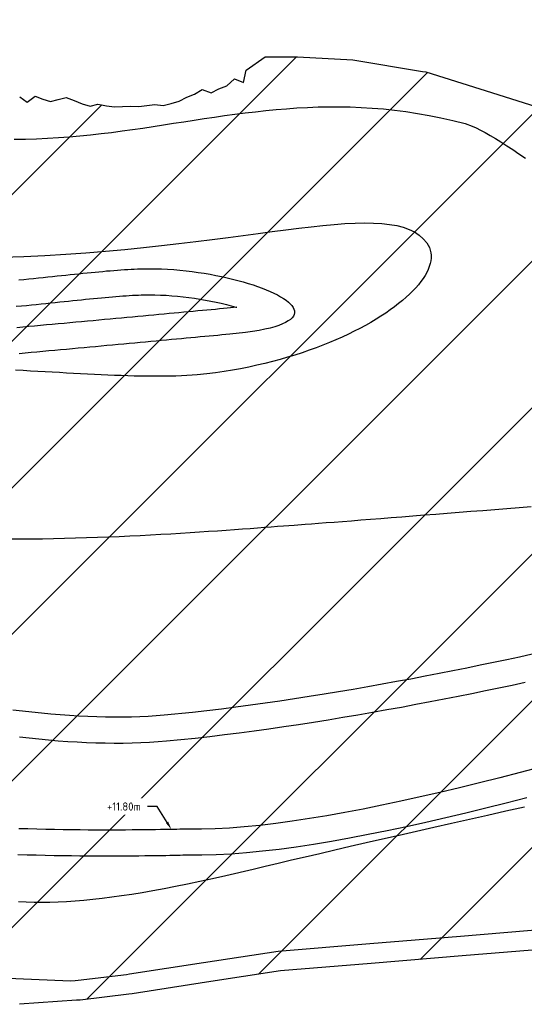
# Model space of a CAD drawing. Header units: metres. Extents: x 201571 to 204484, y 393973 to 396972.
# Tile 10 of 12: x 203991 to 204146, y 396053 to 396355. Entities that reach past the tile are written whole.
import ezdxf
from ezdxf import colors
from ezdxf.entities.mleader import LeaderData, LeaderLine
from ezdxf.math import Vec2, Vec3

# ---------------------------------------------------------------- set-up
doc = ezdxf.new("R2010")
doc.units = ezdxf.units.M
doc.layers.get('0').update_dxf_attribs({"lineweight": 25})
doc.layers.add('Z-GROENE-RIVIER-G', color=109, linetype='Continuous', lineweight=25)
doc.styles.get("Standard").update_dxf_attribs({"font": 'NLCS-ISO.ttf'})

msp = doc.modelspace()

# ---------------------------------------------------------------- hatches: boundary and pattern name
at = {"layer": 'Z-GROENE-RIVIER-G'}
h = msp.add_hatch(dxfattribs=at)
h.set_pattern_fill('ANSI31', color=256, scale=10)
h.paths.add_polyline_path([(204459.66, 396124.82), (204452.48, 396121.46), (204438.03, 396117.75), (204421.37, 396108.32), (204399.89, 396098.32), (204370.82, 396092.77), (204345.53, 396088.71), (204298.61, 396090.26), (204297.1, 396089.87), (204295.19, 396089.94), (204290.09, 396090.11), (204286.07, 396090.25), (204281.2, 396090.84), (204273.31, 396091.3), (204260.01, 396089.94), (204256.56, 396087.58), (204256.46, 396087.58), (204249.91, 396086.12), (204246.6, 396085.66), (204241.64, 396085.22), (204235.63, 396084.41), (204227.86, 396083.05), (204220.68, 396080.31), (204216.09, 396078.48), (204211.69, 396076.87), (204208.48, 396075.71), (204205.82, 396075.12), (204201.56, 396074.42), (204199.54, 396074.09), (204182.5, 396072.68), (204154.71, 396070.4), (204126.93, 396068.11), (204099.14, 396065.82), (204071.36, 396063.53), (204048.64, 396060.02), (204025.92, 396056.52), (204024.91, 396056.39), (204009.99, 396054.59), (204008.88, 396054.51), (203991.41, 396053.28), (203990.16, 396053.35), (203987.68, 396053.78), (203985.26, 396055.76), (203982.74, 396055.37), (203980.23, 396055.06), (203977.73, 396055.22), (203975.25, 396055.77), (203972.75, 396055.91), (203970.28, 396056.55), (203967.8, 396057.2), (203965.29, 396056.86), (203962.81, 396057.5), (203960.3, 396057.29), (203957.77, 396056.53), (203955.3, 396057.46), (203952.32, 396058.34), (203949.69, 396057.73), (203947.2, 396057.96), (203944.86, 396059.15), (203942.4, 396059.61), (203939.85, 396059.5), (203937.52, 396060.75), (203934.98, 396060.73), (203932.46, 396060.82), (203930.06, 396061.61), (203927.52, 396061.55), (203924.93, 396061.16), (203922.55, 396062.11), (203920.03, 396062.23), (203915.82, 396062.55), (203913.68, 396063.89), (203911.35, 396064.8), (203909.04, 396065.77), (203906.89, 396067.09), (203904.42, 396067.68), (203902.09, 396068.6), (203899.7, 396069.37), (203897.42, 396070.41), (203895.04, 396071.19), (203892.67, 396072.01), (203890.59, 396073.49), (203888.14, 396074.15), (203885.88, 396075.22), (203883.58, 396076.19), (203881.77, 396078.27), (203879.75, 396079.89), (203877.09, 396080.05), (203874.47, 396080.31), (203871.94, 396080.78), (203869.15, 396080.66), (203867.3, 396082.64), (203864.67, 396082.9), (203861.53, 396081.98), (203861.19, 396087.36), (203859.07, 396088.76), (203856.44, 396091.07), (203854.57, 396092.78), (203853.01, 396094.96), (203850.99, 396096.43), (203848.93, 396097.85), (203846.72, 396099.04), (203844.61, 396100.38), (203842.98, 396102.47), (203840.97, 396103.95), (203839.05, 396105.58), (203837.05, 396107.09), (203835.32, 396109.02), (203833.21, 396110.36), (203831.24, 396111.91), (203829.22, 396113.4), (203827.47, 396115.29), (203824.96, 396116.01), (203823, 396117.59), (203821.01, 396119.11), (203819.03, 396120.65), (203816.8, 396121.82), (203814.63, 396123.06), (203812.52, 396124.41), (203810.54, 396125.94), (203808.82, 396127.88), (203806.26, 396128.54), (203804.01, 396129.67), (203801.89, 396130.99), (203799.83, 396132.4), (203797.56, 396133.51), (203814.76, 396164.85), (203818.13, 396176.28), (203819, 396186.72), (203817.04, 396193.06), (203814.88, 396199.25), (203813.48, 396202.06), (203809.66, 396207.49), (203804.45, 396212.55), (203742.69, 396250.89), (203735.1, 396257.1), (203712.23, 396272.92), (203709.78, 396271.61), (203688.02, 396246.04), (203626.14, 396297.47), (203625.85, 396297.69), (203625.2, 396297.73), (203624.75, 396297.53), (203624.3, 396297.23), (203623.54, 396297.06), (203622.13, 396297.22), (203621.81, 396296.57), (203621.22, 396296.03), (203620.66, 396295.4), (203619.55, 396295.06), (203617.75, 396295.12), (203616.19, 396294.95), (203615.1, 396294.43), (203614.08, 396293.81), (203613.38, 396292.94), (203612.64, 396292.05), (203611.72, 396291.25), (203611.08, 396290.23), (203610.17, 396289.37), (203609.75, 396288.16), (203609.23, 396287.01), (203608.49, 396285.99), (203607.76, 396284.96), (203606.92, 396284.01), (203606.43, 396282.82), (203605.79, 396281.75), (203605.06, 396280.74), (203604.37, 396279.74), (203603.5, 396278.87), (203602.38, 396278.2), (203601.28, 396277.56), (203600.76, 396276.56), (203600.12, 396275.69), (203600.03, 396274.5), (203600.09, 396273.27), (203599.76, 396272.35), (203599.23, 396271.63), (203598.55, 396271.08), (203598.34, 396270.28), (203598.16, 396269.55), (203597.84, 396268.98), (203597.49, 396268.53), (203597.09, 396268.2), (203596.82, 396267.88), (203596.63, 396267.61), (203596.45, 396267.44), (203596.39, 396267.3), (203596.44, 396267.41), (203596.04, 396266.8), (203595.83, 396266.36), (203595.45, 396265.95), (203595.17, 396265.39), (203594.64, 396264.91), (203594.25, 396264.27), (203593.9, 396263.55), (203593.21, 396262.96), (203592.55, 396262.31), (203592.28, 396261.37), (203591.9, 396260.44), (203591.41, 396259.55), (203590.92, 396258.6), (203590.22, 396257.75), (203589.84, 396256.66), (203589.24, 396255.68), (203588.43, 396254.81), (203587.58, 396253.94), (203587.45, 396252.57), (203586.74, 396251.57), (203586.24, 396250.4), (203585.46, 396249.42), (203584.79, 396248.34), (203583.94, 396247.4), (203583.03, 396246.49), (203582.05, 396245.63), (203576.94, 396240.19), (203569.67, 396237.06), (203561.01, 396236.51), (203551.14, 396238.76), (203548.62, 396238.66), (203546.15, 396239.43), (203543.47, 396239.19), (203540.85, 396239.9), (203538.14, 396240.5), (203535.31, 396240.67), (203532.47, 396241.28), (203529.63, 396242.31), (203526.7, 396243.07), (203517.44, 396244.61), (203514.16, 396244.59), (203510.81, 396244.46), (203507.3, 396243.72), (203503.84, 396243.65), (203500.51, 396244.51), (203497.06, 396245.02), (203493.66, 396245.98), (203489.94, 396245.55), (203486.47, 396246.54), (203482.85, 396247.01), (203479.22, 396247.61), (203475.56, 396248.26), (203471.94, 396249.21), (203468.26, 396250.04), (203464.52, 396250.77), (203460.77, 396251.58), (203456.89, 396252.08), (203452.98, 396252.61), (203448.85, 396252.59), (203444.95, 396253.43), (203441.19, 396254.75), (203437.38, 396256), (203433.68, 396257.59), (203429.93, 396259.12), (203426.19, 396260.72), (203422.42, 396262.29), (203418.63, 396263.86), (203414.88, 396265.57), (203411.24, 396267.54), (203407.69, 396269.7), (203404.06, 396271.74), (203400.78, 396274.41), (203397.24, 396276.65), (203393.92, 396279.03), (203379.21, 396289.88), (203372.68, 396294.43), (203366.5, 396298.11), (203360.66, 396300.94), (203355.42, 396303.42), (203350.89, 396305.85), (203346.9, 396307.96), (203343.35, 396309.6), (203340.29, 396311), (203337.68, 396312.11), (203335.47, 396313.05), (203333.59, 396313.64), (203332.01, 396313.89), (203331.02, 396313.24), (203329.92, 396313.16), (203329.13, 396312.56), (203328.74, 396311.59), (203328.56, 396310.41), (203327.82, 396309.1), (203327.78, 396307.44), (203327.91, 396305.59), (203328.32, 396303.57), (203328.6, 396301.37), (203328.76, 396299), (203329.66, 396296.56), (203329.74, 396293.91), (203330.85, 396291.26), (203331.4, 396288.45), (203330.99, 396285.5), (203331.7, 396282.55), (203331.96, 396279.51), (203332.11, 396276.4), (203331.51, 396273.32), (203331.06, 396270.2), (203329.87, 396267.25), (203329, 396264.18), (203327.39, 396261.4), (203326.26, 396258.27), (203324.18, 396255.64), (203321.78, 396253.19), (203319.11, 396250.88), (203315.68, 396249.46), (203312.22, 396247.9), (203308.64, 396246), (203304.55, 396244.55), (203299.99, 396243.42), (203294.98, 396242.55), (203289.45, 396242.47), (203283.48, 396242.37), (203282.11, 396242.3), (203281.39, 396242.52), (203280.67, 396242.75), (203279.93, 396242.85), (203279.17, 396242.91), (203278.34, 396242.6), (203277.58, 396243.04), (203276.72, 396242.96), (203275.92, 396243.33), (203275.07, 396243.55), (203274.17, 396243.67), (203273.26, 396243.89), (203272.28, 396243.94), (203271.26, 396244.03), (203270.49, 396244.9), (203269.43, 396245.07), (203268.47, 396245.56), (203267.44, 396245.98), (203266.5, 396246.66), (203265.45, 396247.18), (203264.33, 396247.65), (203263.22, 396248.21), (203262.17, 396248.97), (203261.04, 396249.67), (203259.92, 396250.46), (203258.75, 396251.22), (203257.43, 396251.86), (203256.08, 396252.53), (203254.86, 396253.49), (203253.62, 396254.49), (203252.41, 396255.61), (203251.05, 396256.61), (203249.65, 396257.65), (203248.18, 396258.68), (203246.81, 396259.92), (203239.76, 396264.63), (203233.06, 396270.46), (203214.29, 396292.47), (203204.79, 396307.29), (203185.74, 396353.54), (203168.33, 396397.86), (203159.69, 396419.82), (203149.67, 396452.79), (203145.89, 396468.09), (203142.25, 396478.85), (203139.37, 396495.21), (203139.82, 396511.72), (203137.55, 396538.17), (203135.12, 396566.81), (203132.7, 396588.92), (203129.99, 396603.84), (203126.64, 396609.52), (203125.22, 396615.43), (203122.91, 396620.84), (203121.84, 396626.4), (203119.36, 396631.25), (203117.56, 396636.13), (203118.56, 396642.05), (203116.31, 396646.44), (203111.29, 396649.97), (203108.93, 396655.02), (203105.37, 396660.08), (203102.1, 396663.52), (203097.47, 396664.86), (203094.34, 396667.07), (203091.5, 396669.32), (203089.31, 396672.07), (203087.2, 396674.86), (203085.24, 396677.83), (203083.25, 396680.85), (203080.67, 396683.16), (203078.03, 396685.4), (203075.06, 396687.13), (203072.21, 396689.1), (203069.14, 396690.71), (203065.96, 396692.18), (203062.75, 396693.64), (203059.41, 396694.88), (203056.12, 396696.4), (203052.72, 396697.8), (203049.03, 396698.49), (203045.51, 396699.9), (203041.96, 396701.55), (203038.24, 396702.84), (203034.5, 396704.37), (203030.7, 396706.02), (203026.92, 396708.19), (203022.87, 396709.52), (203018.9, 396711.63), (203016.96, 396711.91), (202988.58, 396717.62), (202987.61, 396717.79), (202958.98, 396722.43), (202957.92, 396722.62), (202939.8, 396728.75), (202938.83, 396729.19), (202926.31, 396735.58), (202923.18, 396738.14), (202920.6, 396739.23), (202918.48, 396740.61), (202916.47, 396741.83), (202914.72, 396743.13), (202913.37, 396744.61), (202911.9, 396745.86), (202910.87, 396747.3), (202909.89, 396748.67), (202909.11, 396750.05), (202908.51, 396751.44), (202907.66, 396752.67), (202907.17, 396753.96), (202907.18, 396755.37), (202906.83, 396756.61), (202906.63, 396757.86), (202906.53, 396759.21), (202905.56, 396761), (202902.67, 396763.74), (202898.54, 396767), (202893.74, 396769.7), (202888, 396772.18), (202884.87, 396773.35), (202881.25, 396773.98), (202877.23, 396774.5), (202872.79, 396774.91), (202867.99, 396775.55), (202862.66, 396775.84), (202853.52, 396776.5), (202849.24, 396777.19), (202845.1, 396777.92), (202841.09, 396778.54), (202837.29, 396779.62), (202833.62, 396780.62), (202830.13, 396781.98), (202826.76, 396783.22), (202823.52, 396784.56), (202820.35, 396785.58), (202817.17, 396785.95), (202814.09, 396786.28), (202810.97, 396785.94), (202808.12, 396786.51), (202805.27, 396786.65), (202802.66, 396787.52), (202800.06, 396788.05), (202797.3, 396787.65), (202794.82, 396788.14), (202792.38, 396788.51), (202790.04, 396789.09), (202787.71, 396789.5), (202785.56, 396790.35), (202783.36, 396790.92), (202781.14, 396791.31), (202779.02, 396791.89), (202777.08, 396792.89), (202775.07, 396793.62), (202773.22, 396794.68), (202771.16, 396795.24), (202769.41, 396796.44), (202767.6, 396797.5), (202765.89, 396798.71), (202764.1, 396799.77), (202762.27, 396800.8), (202760.65, 396802.18), (202759.02, 396803.57), (202757.32, 396804.89), (202755.49, 396806.04), (202753.91, 396807.63), (202752.11, 396808.95), (202750.24, 396810.24), (202748.26, 396811.46), (202746.23, 396812.71), (202744.2, 396814.06), (202742.02, 396815.33), (202739.9, 396816.77), (202737.75, 396818.32), (202735.17, 396819.65), (202726.95, 396822.42), (202725.01, 396824.27), (202723.93, 396826.74), (202722.83, 396829.09), (202722.2, 396831.65), (202721.37, 396834.01), (202720.65, 396836.37), (202719.89, 396838.69), (202719.53, 396841.13), (202719.14, 396843.53), (202719.15, 396846.04), (202718.95, 396848.44), (202718.83, 396850.86), (202717.69, 396852.25), (202713.57, 396865.76), (202713.37, 396866.82), (202711.85, 396878.17), (202710.33, 396889.52), (202710.02, 396890.29), (202705.45, 396899.67), (202700.88, 396909.06), (202700.42, 396909.67), (202691.35, 396917.18), (202690.63, 396917.56), (202684.23, 396919.85), (202683.42, 396919.94), (202672.45, 396919.94), (202671.42, 396919.99), (202661.43, 396920.57), (202651.44, 396921.15), (202641.45, 396921.73), (202631.47, 396922.31), (202630.46, 396922.4), (202620.74, 396923.26), (202611.02, 396924.11), (202601.3, 396924.97), (202591.58, 396925.83), (202590.48, 396925.98), (202583.6, 396928.3), (202576.73, 396930.63), (202576.38, 396930.85), (202576.17, 396931.07), (202574.14, 396941.45), (202574.29, 396942.61), (202576.47, 396953.37), (202576.85, 396954.41), (202581.71, 396964.37), (202582.59, 396965.22), (202589.37, 396969.66), (202590.44, 396970.06), (202597.45, 396971.84), (202602.56, 396969.66), (202607.85, 396964.66), (202608.6, 396964.26), (202615.69, 396960.69), (202622.78, 396957.11), (202623.63, 396956.9), (202634.85, 396954.63), (202636.21, 396954.58), (202657.35, 396954.47), (202659.24, 396955.88), (202661.21, 396955.79), (202663.21, 396955.53), (202665.22, 396955.49), (202667.24, 396955.39), (202669.25, 396955.66), (202671.29, 396955.55), (202673.32, 396955.66), (202675.33, 396956.14), (202677.36, 396956.48), (202679.4, 396956.44), (202681.44, 396956.27), (202683.44, 396956.57), (202685.43, 396957.06), (202687.43, 396957.25), (202689.41, 396957.3), (202691.4, 396956.83), (202693.33, 396957.37), (202695.26, 396957.2), (202697.15, 396957.16), (202699.03, 396956.91), (202700.86, 396956.77), (202702.66, 396956.52), (202709.51, 396956.44), (202711.12, 396956.41), (202712.66, 396956.08), (202714.16, 396955.87), (202715.68, 396956.06), (202717.14, 396956.04), (202718.58, 396956.09), (202719.87, 396955.69), (202721.21, 396955.59), (202722.54, 396955.52), (202723.7, 396955.05), (202724.72, 396954.41), (202725.83, 396953.88), (202729.83, 396950.57), (202731.61, 396948.74), (202733.65, 396947.17), (202735.59, 396945.45), (202736.95, 396943.25), (202738.73, 396941.3), (202739.81, 396938.87), (202741, 396936.49), (202742.09, 396934.02), (202742.67, 396931.3), (202743.88, 396928.78), (202744.89, 396926.14), (202745.67, 396923.37), (202747.09, 396920.74), (202748.81, 396918.13), (202749.44, 396915.17), (202750.72, 396912.34), (202751.43, 396909.33), (202751.51, 396906.16), (202752.08, 396903.08), (202753.08, 396900.07), (202753.82, 396897), (202754.65, 396893.93), (202755.74, 396890.93), (202756.62, 396887.87), (202758.02, 396884.97), (202758.86, 396881.93), (202762.3, 396866.53), (202764.34, 396864.06), (202765.75, 396858.13), (202769.17, 396852.36), (202772.75, 396847.17), (202775.16, 396844.44), (202779.91, 396840.54), (202781.89, 396838.83), (202786.97, 396834.83), (202794.36, 396830.75), (202796.39, 396829.95), (202802.37, 396827.86), (202804.35, 396827.06), (202812.75, 396825.03), (202822.71, 396824.48), (202823.66, 396824.45), (202832.13, 396824.76), (202838.55, 396825.33), (202841.38, 396825.96), (202852.78, 396828.98), (202853.79, 396829.42), (202862.22, 396831.57), (202864.78, 396832.41), (202871.57, 396833.79), (202876.34, 396834.02), (202881.88, 396833.48), (202886.03, 396832.25), (202894.62, 396829.1), (202895.64, 396828.65), (202903.23, 396823.59), (202904.12, 396822.89), (202910.04, 396815.97), (202910.69, 396815.19), (202918.76, 396805), (202926.84, 396794.81), (202927.47, 396794.05), (202935.52, 396784.5), (202944.18, 396775.3), (202944.96, 396774.42), (202952.56, 396767.24), (202961.37, 396760.62), (202962.42, 396759.77), (202968.58, 396756.07), (202975.34, 396752.59), (202976.71, 396751.92), (202981.51, 396749.7), (202986.79, 396747.9), (202989.53, 396747.13), (202995.55, 396745.76), (203003.25, 396744.43), (203004.95, 396744.08), (203006.97, 396743.87), (203010.17, 396743.4), (203013.42, 396743.48), (203016.7, 396743.73), (203019.99, 396743.6), (203023.33, 396743.75), (203026.72, 396744.4), (203030.14, 396744.64), (203033.62, 396744.8), (203037.16, 396745.2), (203040.78, 396745.84), (203044.46, 396746.04), (203048.23, 396746.23), (203052.02, 396745.77), (203055.93, 396745.67), (203059.97, 396745.87), (203064.07, 396745.68), (203068.21, 396744.99), (203072.41, 396744.09), (203076.7, 396743.08), (203081.11, 396742.13), (203085.63, 396741.13), (203090.17, 396739.68), (203094.95, 396738.56), (203099.8, 396737.15), (203104.65, 396735.56), (203110.66, 396733.63), (203113.74, 396732.58), (203116.94, 396731.66), (203120.03, 396730.18), (203123.28, 396728.94), (203126.89, 396728.62), (203137.83, 396726.07), (203145.28, 396721.38), (203162.38, 396712.95), (203174.41, 396708.6), (203187.72, 396701.9), (203201.78, 396695.66), (203221.27, 396686.97), (203236.07, 396678.5), (203247.24, 396672.17), (203257.43, 396666.95), (203261.93, 396664.51), (203265.72, 396661.02), (203269.98, 396658.11), (203273.95, 396654.74), (203277.55, 396650.88), (203282.05, 396648.01), (203286.45, 396644.93), (203291.01, 396641.9), (203294.39, 396637.55), (203300.5, 396635.68), (203304.62, 396630.46), (203307.87, 396628.58), (203310.62, 396626.1), (203312.72, 396622.96), (203314.75, 396619.66), (203317.6, 396616.84), (203320.32, 396613.79), (203323.14, 396610.69), (203325.61, 396607.23), (203328.4, 396603.89), (203330.69, 396600.11), (203333, 396596.26), (203335.57, 396592.51), (203338.08, 396588.64), (203341.55, 396585.33), (203344.2, 396581.42), (203346.91, 396577.5), (203348.45, 396572.77), (203350.55, 396568.35), (203351.79, 396563.34), (203353.93, 396558.87), (203355.81, 396554.19), (203359.09, 396550.45), (203364.84, 396548.39), (203364.15, 396541.88), (203367.29, 396538.02), (203371.52, 396534.98), (203374.09, 396530.75), (203377.31, 396527.03), (203381.23, 396523.89), (203385.47, 396521.09), (203387.9, 396516.89), (203390.8, 396513.12), (203394.63, 396510.22), (203397.53, 396506.59), (203401, 396503.56), (203403.39, 396499.57), (203407.21, 396497.08), (203410.01, 396493.65), (203413.62, 396491.2), (203417.04, 396488.67), (203420.73, 396486.65), (203423.23, 396483.19), (203426.87, 396481.41), (203430.2, 396479.34), (203433.38, 396477.19), (203436.71, 396475.43), (203439.88, 396473.48), (203443.51, 396472.3), (203451.46, 396469.97), (203455.09, 396467.9), (203458.88, 396466.18), (203462.63, 396464.31), (203466.48, 396462.66), (203470.38, 396461.08), (203474.69, 396460.61), (203478.48, 396458.71), (203482.04, 396456.15), (203486, 396454.67), (203490.01, 396453.34), (203494.39, 396453.07), (203498.2, 396451.23), (203501.96, 396449.2), (203505.77, 396447.35), (203509.57, 396445.52), (203513.44, 396443.91), (203517.79, 396443.85), (203521.61, 396442.19), (203525.59, 396441.14), (203529.61, 396440.28), (203533.36, 396438.65), (203537.13, 396437.18), (203540.88, 396435.74), (203544.87, 396435.23), (203548.51, 396433.65), (203552.15, 396432.22), (203556.17, 396432.2), (203559.66, 396430.54), (203563.15, 396429.04), (203566.71, 396427.96), (203570.47, 396427.74), (203573.8, 396426.22), (203577.03, 396424.54), (203580.18, 396422.78), (203583.35, 396421.32), (203586.95, 396421.6), (203589.99, 396420.14), (203593.02, 396418.86), (203595.95, 396417.48), (203599.31, 396417.99), (203602.1, 396416.63), (203604.81, 396415.3), (203607.47, 396414.08), (203610.02, 396412.74), (203612.51, 396411.48), (203615.24, 396411.49), (203618.5, 396413.86), (203620.75, 396413.75), (203623.04, 396412.55), (203624.33, 396412), (203625.74, 396411.54), (203627.44, 396412.24), (203629.22, 396412.91), (203631.03, 396413.18), (203632.67, 396411.35), (203634.74, 396412.12), (203636.96, 396413.42), (203639.02, 396412.56), (203641.17, 396411.71), (203643.42, 396410.95), (203645.91, 396411.4), (203648.27, 396410.1), (203650.74, 396409), (203653.29, 396407.95), (203655.98, 396407.3), (203658.88, 396407.5), (203661.64, 396406.23), (203664.65, 396405.99), (203667.77, 396405.92), (203670.78, 396404.71), (203673.93, 396403.88), (203677.29, 396403.65), (203680.49, 396402.24), (203683.91, 396401.49), (203687.54, 396401.28), (203691.01, 396400), (203694.93, 396400.18), (203698.52, 396398.67), (203702.75, 396399.21), (203706.45, 396397.46), (203710.4, 396396.3), (203714.91, 396396.61), (203718.91, 396394.96), (203723.3, 396394.19), (203728.18, 396394.47), (203732.38, 396392.5), (203736.74, 396390.74), (203741.79, 396390.45), (203744.14, 396389.71), (203746.5, 396388.96), (203762.23, 396379.57), (203780.69, 396367.96), (203796.24, 396359.45), (203805.82, 396355.1), (203805.94, 396349.99), (203808.9, 396350.27), (203811.12, 396349.14), (203812.93, 396347.23), (203814.89, 396345.6), (203817.08, 396344.43), (203818.72, 396342.17), (203821.37, 396341.97), (203823.93, 396341.57), (203826.02, 396340.22), (203828.5, 396339.69), (203830.64, 396338.58), (203833.33, 396338.6), (203835.22, 396336.83), (203837.64, 396336.46), (203839.67, 396334.99), (203842.14, 396334.9), (203844.25, 396333.61), (203846.53, 396333.07), (203848.48, 396331.4), (203850.95, 396331.23), (203853.16, 396330.42), (203855.27, 396328.94), (203857.94, 396329.93), (203860.3, 396329.71), (203862.71, 396329.37), (203865.12, 396329.51), (203867.58, 396329.5), (203870.04, 396329.53), (203872.43, 396329.38), (203874.82, 396328.54), (203877.37, 396329.62), (203879.83, 396329.58), (203882.26, 396328.8), (203884.83, 396330.29), (203887.29, 396330.62), (203889.73, 396329.89), (203892.21, 396330.68), (203894.68, 396330.74), (203897.12, 396330.66), (203899.6, 396330.83), (203902.02, 396330.27), (203904.49, 396330.12), (203906.95, 396330.72), (203909.42, 396330.09), (203911.88, 396330.25), (203914.35, 396329.4), (203916.81, 396329.49), (203919.3, 396330.19), (203921.77, 396329.66), (203924.26, 396330.37), (203926.73, 396331.65), (203929.22, 396332.43), (203931.71, 396331.28), (203934.2, 396331.67), (203936.69, 396331.84), (203939.19, 396330.94), (203941.69, 396331.98), (203944.2, 396330.29), (203946.71, 396330.74), (203949.22, 396330.28), (203951.73, 396329.96), (203954.24, 396329.29), (203956.75, 396330.22), (203959.27, 396330.28), (203963, 396329.3), (203965.51, 396329.2), (203967.99, 396328.9), (203970.21, 396329.01), (203972.72, 396328.96), (203975.08, 396329.69), (203977.33, 396329.27), (203979.89, 396330.08), (203982.18, 396330.46), (203984.41, 396329.4), (203986.7, 396329.87), (203989.21, 396330.77), (203991.48, 396331.2), (203993.8, 396329.62), (203996.24, 396331.45), (203998.57, 396330.55), (204000.93, 396329.83), (204003.23, 396330.41), (204005.69, 396331.02), (204008.12, 396330.12), (204010.6, 396329.11), (204013.09, 396328.37), (204015.44, 396328.99), (204018.02, 396328.52), (204020.51, 396328.19), (204022.98, 396328.23), (204025.44, 396328.37), (204027.98, 396328.26), (204030.42, 396328.63), (204032.89, 396328.87), (204035.45, 396328.57), (204037.88, 396329.21), (204040.3, 396329.91), (204042.65, 396331.13), (204045.05, 396332.05), (204047.39, 396333.48), (204050.11, 396332.44), (204052.46, 396333.7), (204054.91, 396334.65), (204057.23, 396336.74), (204059.98, 396335.64), (204060.78, 396339.45), (204066.66, 396343.49), (204076.51, 396343.47), (204093.44, 396342.61), (204114.77, 396338.99), (204115.85, 396338.85), (204137.85, 396331.95), (204159.86, 396325.05), (204160.89, 396324.64), (204189.92, 396307.77), (204218.95, 396290.89), (204219.79, 396290.17), (204244.35, 396268.36), (204244.97, 396268.09), (204267.54, 396264.39), (204268.41, 396264.25), (204303.74, 396267.09), (204339.07, 396269.92), (204340.09, 396269.98), (204358.1, 396270.54), (204387.67, 396274.38), (204412.41, 396276.85), (204430.44, 396275.97), (204446.07, 396274.13), (204464.84, 396267.14), (204477.67, 396246.43), (204483.78, 396208.29), (204484.4, 396167.56), (204472.38, 396139.3)])

# ---------------------------------------------------------------- linework, layer by layer
for points, elevation in [([(203989.8, 396318.25), (203993.24, 396318.29), (203996.64, 396318.38), (204000.01, 396318.53), (204003.34, 396318.73), (204006.65, 396318.98), (204009.93, 396319.27), (204013.19, 396319.6), (204016.42, 396319.97), (204019.63, 396320.36), (204022.83, 396320.78), (204026.01, 396321.22), (204029.17, 396321.68), (204032.32, 396322.15), (204035.47, 396322.63), (204038.6, 396323.12), (204041.73, 396323.6), (204044.86, 396324.09), (204047.98, 396324.56), (204051.1, 396325.03), (204054.23, 396325.48), (204057.36, 396325.91), (204060.5, 396326.31), (204063.64, 396326.69), (204066.8, 396327.03), (204069.97, 396327.34), (204073.16, 396327.61), (204076.36, 396327.84), (204079.58, 396328.01), (204082.82, 396328.13), (204086.08, 396328.2), (204089.37, 396328.2), (204092.69, 396328.14), (204096.04, 396328.01), (204099.42, 396327.81), (204102.83, 396327.53), (204106.28, 396327.16), (204109.76, 396326.71), (204113.29, 396326.17), (204116.86, 396325.54), (204120.47, 396324.81), (204124.12, 396323.97), (204127.83, 396323.03), (204127.83, 396323.03), (204129.98, 396322.27), (204131.21, 396321.72), (204132.55, 396321.06), (204133.98, 396320.29), (204135.5, 396319.42), (204137.12, 396318.46), (204138.81, 396317.41), (204140.59, 396316.27), (204142.43, 396315.06), (204144.35, 396313.77), (204146.33, 396312.41)], 13), ([(203986.04, 396282.14), (203992.72, 396282.37), (203999.23, 396282.68), (204005.59, 396283.05), (204011.78, 396283.49), (204017.8, 396283.98), (204023.66, 396284.51), (204029.35, 396285.08), (204034.88, 396285.67), (204040.23, 396286.29), (204045.42, 396286.92), (204050.43, 396287.55), (204055.28, 396288.18), (204059.95, 396288.8), (204064.45, 396289.4), (204068.78, 396289.97), (204072.93, 396290.51), (204076.91, 396291), (204080.72, 396291.45), (204084.34, 396291.83), (204087.79, 396292.14), (204091.06, 396292.39), (204094.16, 396292.54), (204097.07, 396292.61), (204099.8, 396292.58), (204102.35, 396292.43), (204104.72, 396292.18), (204106.91, 396291.8), (204108.91, 396291.29), (204110.72, 396290.64), (204112.36, 396289.85), (204113.8, 396288.9), (204115.06, 396287.78), (204116.13, 396286.5), (204116.13, 396286.5), (204116.94, 396285.05), (204117.2, 396284.28), (204117.37, 396283.5), (204117.45, 396282.69), (204117.44, 396281.86), (204117.35, 396281.01), (204117.16, 396280.14), (204116.9, 396279.26), (204116.54, 396278.36), (204116.11, 396277.45), (204115.59, 396276.52), (204115, 396275.59), (204114.32, 396274.64), (204113.57, 396273.69), (204112.74, 396272.73), (204111.84, 396271.77), (204110.87, 396270.8), (204109.82, 396269.83), (204108.7, 396268.86), (204107.51, 396267.89), (204106.26, 396266.92), (204104.93, 396265.96), (204103.55, 396265), (204102.09, 396264.04), (204100.58, 396263.1), (204099, 396262.16), (204097.37, 396261.23), (204095.67, 396260.32), (204093.92, 396259.42), (204092.11, 396258.53), (204090.25, 396257.66), (204088.33, 396256.81), (204086.36, 396255.98), (204084.34, 396255.16), (204082.27, 396254.37), (204080.15, 396253.6), (204077.98, 396252.86), (204075.77, 396252.14), (204073.52, 396251.45), (204071.22, 396250.79), (204068.88, 396250.16), (204066.5, 396249.57), (204064.08, 396249), (204061.62, 396248.47), (204059.13, 396247.97), (204056.6, 396247.52), (204054.04, 396247.1), (204051.45, 396246.72), (204048.82, 396246.38), (204048.82, 396246.38), (204045.81, 396246.08), (204044.25, 396245.96), (204042.64, 396245.86), (204040.99, 396245.78), (204039.3, 396245.72), (204037.58, 396245.67), (204035.82, 396245.64), (204034.02, 396245.63), (204032.19, 396245.63), (204030.33, 396245.65), (204028.43, 396245.68), (204026.51, 396245.72), (204024.55, 396245.77), (204022.57, 396245.84), (204020.56, 396245.91), (204018.52, 396245.99), (204016.46, 396246.08), (204014.38, 396246.18), (204012.27, 396246.28), (204010.14, 396246.39), (204008, 396246.51), (204005.83, 396246.63), (204003.65, 396246.75), (204001.45, 396246.87), (203999.24, 396247), (203997.01, 396247.12), (203994.77, 396247.24), (203992.51, 396247.37), (203990.25, 396247.49)], 12.8), ([(204154.22, 396076.38), (204126.44, 396074.09), (204098.65, 396071.8), (204070.66, 396069.49), (204047.73, 396065.95), (204025.08, 396062.46), (204024.17, 396062.34), (204009.43, 396060.56), (204008.47, 396060.5), (204007.02, 396060.39), (203954.32, 396062.61), (203920.91, 396067.94), (203861.25, 396094.42), (203815.31, 396124.41), (203820.46, 396185.57), (203815.83, 396199.5), (203807.64, 396212.28), (203706.02, 396279.75)], 13), ([(203991.24, 396275.18), (203992.77, 396275.33), (203994.27, 396275.48), (203995.76, 396275.63), (203997.23, 396275.78), (203998.68, 396275.92), (204000.11, 396276.07), (204001.52, 396276.22), (204002.91, 396276.36), (204004.29, 396276.51), (204005.64, 396276.65), (204006.97, 396276.79), (204008.28, 396276.93), (204009.58, 396277.06), (204010.85, 396277.19), (204012.1, 396277.32), (204013.34, 396277.44), (204014.55, 396277.56), (204015.74, 396277.67), (204016.92, 396277.78), (204018.07, 396277.89), (204019.2, 396277.99), (204020.31, 396278.08), (204021.41, 396278.16), (204022.48, 396278.24), (204023.53, 396278.32), (204024.56, 396278.38), (204025.57, 396278.44), (204026.56, 396278.49), (204027.53, 396278.53), (204028.47, 396278.56), (204029.4, 396278.58), (204031.19, 396278.6), (204031.19, 396278.6), (204033.05, 396278.58), (204034.92, 396278.52), (204036.79, 396278.42), (204038.67, 396278.3), (204040.55, 396278.13), (204042.42, 396277.94), (204044.28, 396277.71), (204046.13, 396277.46), (204047.96, 396277.18), (204049.76, 396276.87), (204051.55, 396276.54), (204053.3, 396276.18), (204055.01, 396275.81), (204056.69, 396275.41), (204058.32, 396274.99), (204059.91, 396274.55), (204061.45, 396274.1), (204062.92, 396273.63), (204064.34, 396273.14), (204065.7, 396272.65), (204066.99, 396272.14), (204068.2, 396271.62), (204069.34, 396271.09), (204070.4, 396270.56), (204071.37, 396270.02), (204072.25, 396269.47), (204073.04, 396268.93), (204073.74, 396268.38), (204074.33, 396267.83), (204074.81, 396267.28), (204075.19, 396266.73), (204075.45, 396266.18), (204075.59, 396265.64), (204075.61, 396265.11), (204075.5, 396264.58), (204075.27, 396264.07), (204074.89, 396263.56), (204074.38, 396263.06), (204073.72, 396262.58), (204072.92, 396262.11), (204071.97, 396261.66), (204070.85, 396261.22), (204069.58, 396260.8), (204068.15, 396260.41), (204066.54, 396260.03), (204064.76, 396259.68), (204062.81, 396259.35), (204060.67, 396259.04), (204055.84, 396258.51), (204055.84, 396258.51), (204054.63, 396258.4), (204053.39, 396258.29), (204052.13, 396258.17), (204050.83, 396258.05), (204049.5, 396257.93), (204048.15, 396257.8), (204046.77, 396257.68), (204045.36, 396257.55), (204043.93, 396257.42), (204042.47, 396257.28), (204040.99, 396257.14), (204039.49, 396257), (204037.96, 396256.86), (204036.41, 396256.72), (204034.84, 396256.57), (204033.26, 396256.43), (204031.65, 396256.28), (204030.03, 396256.13), (204028.38, 396255.97), (204026.72, 396255.82), (204025.05, 396255.66), (204023.36, 396255.51), (204021.66, 396255.35), (204019.94, 396255.19), (204018.21, 396255.03), (204016.47, 396254.87), (204014.72, 396254.71), (204012.96, 396254.54), (204011.19, 396254.38), (204009.41, 396254.22), (204007.62, 396254.05), (204005.82, 396253.89), (204004.02, 396253.72), (204002.22, 396253.55), (204000.41, 396253.39), (203998.59, 396253.22), (203996.77, 396253.05), (203994.96, 396252.89), (203993.13, 396252.72), (203991.31, 396252.55)], 12.6), ([(203990.44, 396267.07), (203992, 396267.22), (203993.54, 396267.37), (203995.06, 396267.52), (203996.56, 396267.67), (203998.04, 396267.82), (203999.49, 396267.97), (204000.93, 396268.11), (204002.35, 396268.26), (204003.75, 396268.41), (204005.12, 396268.55), (204006.47, 396268.69), (204007.8, 396268.83), (204009.11, 396268.97), (204010.4, 396269.1), (204011.66, 396269.23), (204012.9, 396269.36), (204014.12, 396269.48), (204015.32, 396269.6), (204016.49, 396269.71), (204017.64, 396269.82), (204018.77, 396269.92), (204019.88, 396270.01), (204020.96, 396270.1), (204022.01, 396270.19), (204023.05, 396270.26), (204024.05, 396270.33), (204025.03, 396270.39), (204025.99, 396270.45), (204026.92, 396270.49), (204027.83, 396270.53), (204028.71, 396270.56), (204029.54, 396270.58), (204031.18, 396270.6), (204032.88, 396270.58), (204034.59, 396270.52), (204036.32, 396270.44), (204038.05, 396270.32), (204039.79, 396270.17), (204041.53, 396269.99), (204043.26, 396269.78), (204044.98, 396269.54), (204046.68, 396269.28), (204048.36, 396269), (204050.01, 396268.69), (204051.64, 396268.36), (204053.22, 396268.01), (204054.77, 396267.64), (204056.27, 396267.26), (204057.71, 396266.86), (204057.95, 396266.79), (204055.04, 396266.47), (204053.91, 396266.37), (204052.67, 396266.25), (204051.4, 396266.14), (204050.1, 396266.02), (204048.77, 396265.9), (204047.41, 396265.77), (204046.03, 396265.64), (204044.62, 396265.51), (204043.19, 396265.38), (204041.73, 396265.25), (204040.25, 396265.11), (204038.75, 396264.97), (204037.22, 396264.83), (204035.67, 396264.69), (204034.11, 396264.54), (204032.52, 396264.39), (204030.91, 396264.24), (204029.29, 396264.09), (204027.64, 396263.94), (204025.99, 396263.79), (204024.31, 396263.63), (204022.62, 396263.47), (204020.92, 396263.32), (204019.2, 396263.16), (204017.47, 396263), (204015.73, 396262.84), (204013.98, 396262.67), (204012.22, 396262.51), (204010.45, 396262.35), (204008.67, 396262.18), (204006.88, 396262.02), (204005.09, 396261.85), (204003.29, 396261.69), (204001.48, 396261.52), (203999.67, 396261.35), (203997.86, 396261.19), (203996.04, 396261.02), (203994.23, 396260.85), (203992.41, 396260.69), (203990.59, 396260.52)], 11.8), ([(203988.21, 396195.81), (203991.61, 396195.82), (203995.02, 396195.84), (203998.43, 396195.89), (204001.83, 396195.95), (204005.23, 396196.03), (204008.61, 396196.12), (204011.98, 396196.23), (204015.33, 396196.34), (204018.64, 396196.47), (204021.93, 396196.61), (204025.18, 396196.76), (204028.39, 396196.92), (204031.55, 396197.08), (204034.66, 396197.25), (204037.72, 396197.43), (204040.72, 396197.6), (204043.66, 396197.79), (204046.53, 396197.97), (204049.32, 396198.16), (204052.04, 396198.34), (204054.67, 396198.52), (204057.22, 396198.7), (204059.67, 396198.88), (204062.04, 396199.06), (204064.29, 396199.23), (204066.45, 396199.39), (204068.49, 396199.54), (204070.42, 396199.69), (204072.23, 396199.83), (204073.92, 396199.95), (204075.48, 396200.07), (204075.48, 396200.07), (204078.85, 396200.32), (204080.82, 396200.47), (204082.96, 396200.63), (204085.27, 396200.81), (204087.73, 396201), (204090.34, 396201.2), (204093.08, 396201.41), (204095.95, 396201.63), (204098.94, 396201.87), (204102.04, 396202.11), (204105.24, 396202.36), (204108.53, 396202.62), (204111.9, 396202.89), (204115.35, 396203.16), (204118.85, 396203.43), (204122.41, 396203.72), (204126.01, 396204), (204129.65, 396204.29), (204133.32, 396204.58), (204137, 396204.87), (204140.68, 396205.17), (204144.37, 396205.46), (204148.04, 396205.75)], 12.8), ([(203989.4, 396143.51), (203992.32, 396143.15), (203995.24, 396142.82), (203998.14, 396142.52), (204001.02, 396142.25), (204003.88, 396142.01), (204006.72, 396141.8), (204009.53, 396141.63), (204012.32, 396141.49), (204015.07, 396141.39), (204017.79, 396141.32), (204020.48, 396141.29), (204023.13, 396141.3), (204025.73, 396141.34), (204028.29, 396141.43), (204030.81, 396141.55), (204033.28, 396141.71), (204035.7, 396141.91), (204035.7, 396141.91), (204044.41, 396142.79), (204048.81, 396143.29), (204053.25, 396143.82), (204057.7, 396144.38), (204062.18, 396144.98), (204066.66, 396145.6), (204071.16, 396146.25), (204075.66, 396146.92), (204080.16, 396147.62), (204084.66, 396148.34), (204089.14, 396149.08), (204093.62, 396149.84), (204098.07, 396150.61), (204102.5, 396151.4), (204106.9, 396152.21), (204111.28, 396153.02), (204115.61, 396153.85), (204119.9, 396154.68), (204124.15, 396155.52), (204128.35, 396156.36), (204132.49, 396157.21), (204136.57, 396158.06), (204140.59, 396158.9), (204144.54, 396159.75), (204148.41, 396160.59)], 12.6), ([(203991.38, 396135.2), (203994.37, 396134.86), (203997.35, 396134.56), (204000.31, 396134.28), (204003.26, 396134.03), (204006.19, 396133.82), (204009.09, 396133.64), (204011.97, 396133.5), (204014.82, 396133.4), (204017.65, 396133.33), (204020.44, 396133.29), (204023.2, 396133.3), (204025.93, 396133.35), (204028.62, 396133.43), (204031.27, 396133.56), (204033.87, 396133.73), (204036.43, 396133.94), (204045.26, 396134.84), (204049.74, 396135.34), (204054.22, 396135.88), (204058.73, 396136.45), (204063.25, 396137.05), (204067.79, 396137.68), (204072.33, 396138.33), (204076.87, 396139.01), (204081.41, 396139.72), (204085.94, 396140.44), (204090.46, 396141.19), (204094.97, 396141.95), (204099.46, 396142.74), (204103.92, 396143.53), (204108.36, 396144.34), (204112.76, 396145.16), (204117.12, 396145.99), (204121.44, 396146.83), (204125.71, 396147.67), (204129.94, 396148.52), (204134.1, 396149.37), (204138.21, 396150.23), (204142.25, 396151.08), (204146.22, 396151.93)], 11.8), ([(204150.95, 396125.92), (204144.7, 396124.27), (204138.48, 396122.67), (204132.3, 396121.11), (204126.18, 396119.61), (204120.11, 396118.17), (204114.12, 396116.79), (204108.21, 396115.49), (204102.38, 396114.25), (204096.66, 396113.1), (204091.04, 396112.02), (204085.55, 396111.04), (204080.19, 396110.15), (204074.96, 396109.36), (204069.89, 396108.67), (204064.98, 396108.09), (204060.24, 396107.62), (204055.69, 396107.27), (204051.34, 396107.04), (204047.19, 396106.92), (204043.07, 396106.94), (204042.45, 396106.93), (204041.92, 396106.92), (204041.27, 396106.91), (204040.48, 396106.89), (204039.56, 396106.87), (204038.52, 396106.85), (204037.34, 396106.83), (204036.04, 396106.8), (204034.62, 396106.78), (204033.08, 396106.75), (204031.44, 396106.73), (204029.69, 396106.71), (204027.84, 396106.69), (204025.89, 396106.67), (204023.86, 396106.66), (204021.73, 396106.65), (204019.53, 396106.64), (204017.24, 396106.64), (204014.89, 396106.65), (204012.47, 396106.66), (204009.98, 396106.68), (204007.44, 396106.71), (204004.84, 396106.74), (204002.19, 396106.79), (203999.5, 396106.84), (203996.77, 396106.91), (203994.01, 396106.98), (203991.21, 396107.06)], 11.8), ([(204146.72, 396116.53), (204140.45, 396114.91), (204134.23, 396113.35), (204128.05, 396111.84), (204121.93, 396110.38), (204115.88, 396108.99), (204109.9, 396107.67), (204104, 396106.42), (204098.2, 396105.25), (204092.5, 396104.16), (204086.91, 396103.16), (204081.44, 396102.25), (204076.1, 396101.44), (204070.9, 396100.74), (204065.84, 396100.14), (204060.95, 396099.65), (204056.21, 396099.29), (204051.66, 396099.04), (204047.28, 396098.92), (204043.1, 396098.94), (204043.1, 396098.94), (204042.58, 396098.93), (204042.09, 396098.92), (204041.45, 396098.91), (204040.66, 396098.89), (204039.74, 396098.87), (204038.68, 396098.85), (204037.49, 396098.83), (204036.18, 396098.8), (204034.75, 396098.78), (204033.2, 396098.75), (204031.54, 396098.73), (204029.78, 396098.71), (204027.92, 396098.69), (204025.95, 396098.67), (204023.9, 396098.66), (204021.76, 396098.65), (204019.53, 396098.64), (204017.23, 396098.64), (204014.86, 396098.65), (204012.41, 396098.66), (204009.91, 396098.68), (204007.34, 396098.71), (204004.72, 396098.75), (204002.05, 396098.79), (203999.33, 396098.84), (203996.57, 396098.91), (203993.78, 396098.98), (203990.96, 396099.07)], 12.6), ([(204146, 396113.68), (204140.34, 396112.4), (204134.73, 396111.14), (204129.17, 396109.88), (204123.67, 396108.64), (204118.26, 396107.41), (204112.93, 396106.2), (204107.69, 396105.01), (204102.57, 396103.84), (204097.56, 396102.69), (204092.68, 396101.57), (204087.94, 396100.47), (204083.35, 396099.41), (204078.92, 396098.37), (204074.66, 396097.38), (204070.58, 396096.41), (204066.69, 396095.49), (204063.01, 396094.61), (204063.01, 396094.61), (204054.55, 396092.62), (204050.53, 396091.71), (204046.64, 396090.86), (204042.88, 396090.07), (204039.24, 396089.34), (204035.71, 396088.65), (204032.3, 396088.03), (204029, 396087.45), (204025.79, 396086.93), (204022.69, 396086.46), (204019.67, 396086.05), (204016.75, 396085.68), (204013.9, 396085.36), (204011.13, 396085.1), (204008.44, 396084.88), (204005.81, 396084.71), (204003.24, 396084.58), (204000.74, 396084.5), (203998.28, 396084.47), (203995.87, 396084.48), (203993.5, 396084.54), (203991.17, 396084.64)], 12.8)]:
    msp.add_lwpolyline(points, dxfattribs=dict(at, elevation=elevation))
for points in [[(203991.48, 396331.2, 13.75), (203993.8, 396329.62, 13.67), (203996.24, 396331.45, 13.75), (203998.57, 396330.55, 13.7), (204000.93, 396329.83, 13.66), (204003.23, 396330.41, 13.68), (204005.69, 396331.02, 13.7), (204008.12, 396330.12, 13.65), (204010.6, 396329.11, 13.59), (204013.09, 396328.37, 13.54), (204015.44, 396328.99, 13.55), (204018.02, 396328.52, 13.52), (204020.51, 396328.19, 13.48), (204022.98, 396328.23, 13.47), (204025.44, 396328.37, 13.46), (204027.98, 396328.26, 13.43), (204030.42, 396328.63, 13.43), (204032.89, 396328.87, 13.43), (204035.45, 396328.57, 13.39), (204037.88, 396329.21, 13.41), (204040.3, 396329.91, 13.42), (204042.65, 396331.13, 13.47), (204045.05, 396332.05, 13.49), (204047.39, 396333.48, 13.55), (204050.11, 396332.44, 13.47), (204052.46, 396333.7, 13.52), (204054.91, 396334.65, 13.55), (204057.23, 396336.74, 13.64), (204059.98, 396335.64, 13.57), (204060.78, 396339.45, 13.72), (204066.66, 396343.49, 14), (204076.51, 396343.47, 14.04), (204093.44, 396342.61, 14.03), (204114.77, 396338.99, 13.96), (204115.85, 396338.85, 13.97), (204137.85, 396331.95, 13.96), (204159.86, 396325.05, 13.9)], [(204154.71, 396070.4, 12.06), (204126.93, 396068.11, 15.14), (204099.14, 396065.82, 14.7), (204071.36, 396063.53, 13.47), (204048.64, 396060.02, 13.44), (204025.92, 396056.52, 13.45), (204024.91, 396056.39, 13.46), (204009.99, 396054.59, 13.53), (204008.88, 396054.51, 13.55), (203991.41, 396053.28, 13.53)]]:
    msp.add_polyline3d(points, dxfattribs=at)

# ---------------------------------------------------------------- next in the draw order: leaders
ml = msp.add_multileader_mtext('Standard')
ml.set_content('+11.80m ', color=256)
ml.set_leader_properties()
ml.build(insert=Vec2(0, 0))
ml.multileader.update_dxf_attribs({"dogleg_length": 3, "arrow_head_size": 2.5})
ctx = ml.context
ctx.base_point, ctx.char_height, ctx.arrow_head_size, ctx.plane_origin = Vec3(204016.34, 396113.86, 11.8), 2.5, 2.5, Vec3(204080.1, 396013.62, 11.8)
ctx.text_align_type = 2
notes = []
notes.append((ctx, [(0, (1, 1, 0), (204033.59, 396113.86, 11.8), (-1, 0), 3, [(0, [(204037.93, 396106.86, 11.8)], 0, [])])]))
ctx.mtext.insert, ctx.mtext.alignment, ctx.mtext.flow_direction = Vec3(204028.59, 396115.11, 11.8), 3, 5
ctx.mtext.has_bg_fill, ctx.mtext.bg_color, ctx.mtext.bg_scale_factor, ctx.mtext.bg_transparency, ctx.mtext.use_window_bg_color = 1, -1027028792, 1.5, 0, 1
for ctx, leaders in notes:
    for number, flags, end, landing, length, lines in leaders:
        leader = LeaderData()
        leader.index, (leader.has_last_leader_line, leader.has_dogleg_vector, leader.attachment_direction) = number, flags
        leader.last_leader_point, leader.dogleg_vector, leader.dogleg_length = Vec3(end), Vec3(landing), length
        for number, points, colour, breaks in lines:
            line = LeaderLine()
            line.index, line.vertices, line.color, line.breaks = number, Vec3.list(points), colors.encode_raw_color(colour), breaks
            leader.lines.append(line)
        ctx.leaders.append(leader)

doc.saveas('drawing.dxf')
